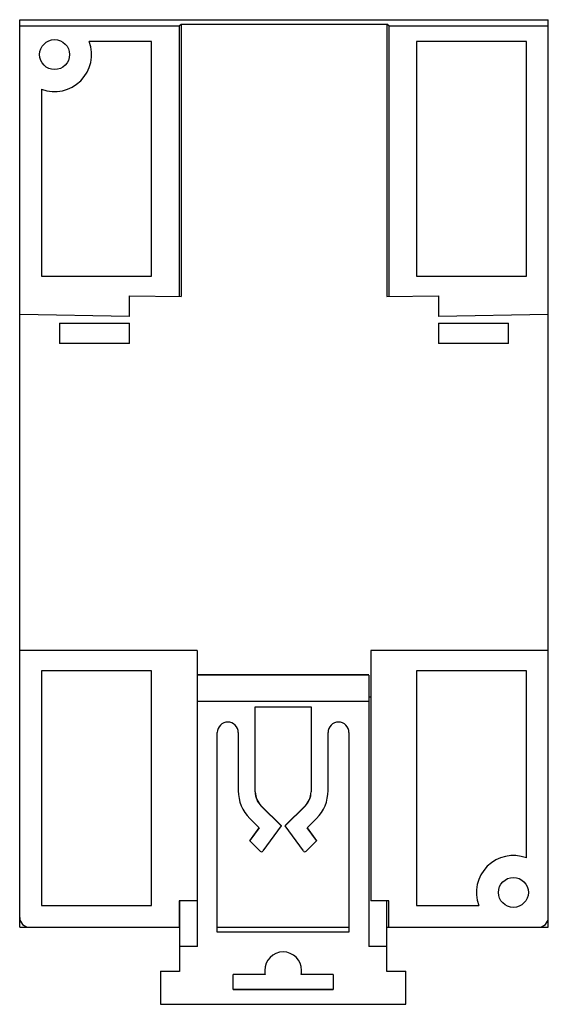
# Model space of a CAD drawing. Header units: millimetres. Extents: x 14.5 to 67.5, y 7.6 to 106.3.
import ezdxf

# ---------------------------------------------------------------- set-up
doc = ezdxf.new("R2010")
doc.units = ezdxf.units.MM
doc.header["$LTSCALE"] = 7.457282
doc.layers.get('0').update_dxf_attribs({"linetype": 'CONTINUOUS'})

msp = doc.modelspace()

# ---------------------------------------------------------------- linework, layer by layer
at = {"color": 7}
for p, q in [((14.505, 15.35), (14.505, 106.35)), ((14.505, 106.35), (67.505, 106.35)), ((14.505, 105.721), (30.505, 105.721)), ((30.505, 105.721), (30.688, 105.905)), ((30.505, 105.721), (30.505, 78.602)), ((30.688, 105.905), (30.688, 78.6)), ((30.688, 105.905), (51.322, 105.905)), ((51.322, 105.905), (51.322, 78.6)), ((51.505, 105.721), (51.322, 105.905)), ((51.505, 105.721), (51.505, 78.602)), ((51.505, 105.721), (67.505, 105.721)), ((67.505, 15.35), (67.505, 106.35)), ((27.705, 104.15), (21.469, 104.15)), ((27.705, 80.65), (27.705, 104.15)), ((54.305, 104.15), (54.305, 80.65)), ((65.305, 104.15), (54.305, 104.15)), ((65.305, 80.65), (65.305, 104.15)), ((16.705, 99.386), (16.705, 80.65)), ((16.705, 80.65), (27.705, 80.65)), ((54.305, 80.65), (65.305, 80.65)), ((25.505, 76.6), (25.505, 78.664)), ((25.505, 78.664), (30.688, 78.6)), ((51.322, 78.6), (56.505, 78.664)), ((56.505, 78.664), (56.505, 76.6)), ((25.505, 76.6), (14.505, 76.8)), ((67.505, 76.8), (56.505, 76.6)), ((18.505, 75.925), (18.505, 73.875)), ((18.505, 75.925), (25.505, 75.925)), ((25.505, 73.875), (25.505, 75.925)), ((56.505, 75.925), (56.505, 73.875)), ((56.505, 75.925), (63.505, 75.925)), ((63.505, 73.875), (63.505, 75.925)), ((25.505, 73.875), (18.505, 73.875)), ((63.505, 73.875), (56.505, 73.875)), ((32.305, 43.1), (14.505, 43.1)), ((32.305, 43.1), (32.305, 18)), ((67.505, 43.1), (49.705, 43.1)), ((49.705, 43.1), (49.705, 18)), ((16.705, 41.05), (16.705, 17.55)), ((27.705, 41.05), (16.705, 41.05)), ((27.705, 17.55), (27.705, 41.05)), ((49.52, 40.649), (32.32, 40.649)), ((49.52, 40.646), (32.32, 40.646)), ((32.32, 13.431), (32.32, 40.646)), ((49.52, 40.646), (49.52, 13.431)), ((65.305, 41.05), (54.305, 41.05)), ((54.305, 41.05), (54.305, 17.55)), ((65.305, 22.314), (65.305, 41.05)), ((32.305, 38.46), (32.32, 38.46)), ((49.52, 37.98), (32.32, 37.98)), ((49.52, 38.46), (49.705, 38.46)), ((49.52, 38.449), (49.705, 38.449)), ((38.12, 37.47), (43.72, 37.47)), ((38.12, 28.929), (38.12, 37.47)), ((43.72, 37.47), (43.72, 28.933)), ((34.32, 14.881), (34.32, 34.88)), ((36.42, 34.88), (36.42, 29.049)), ((45.42, 29.06), (45.42, 34.88)), ((47.52, 34.88), (47.52, 14.881)), ((40.728, 25.572), (38.722, 27.532)), ((38.722, 27.532), (38.723, 27.503)), ((38.723, 27.503), (40.729, 25.542)), ((43.118, 27.532), (41.112, 25.572)), ((41.112, 25.542), (43.118, 27.503)), ((43.118, 27.503), (43.118, 27.532)), ((38.514, 25.331), (37.564, 26.259)), ((44.276, 26.259), (43.326, 25.331)), ((38.5, 25.341), (37.566, 24.048)), ((37.566, 24.018), (38.514, 25.331)), ((40.729, 25.542), (38.896, 23.004)), ((40.728, 25.572), (40.729, 25.542)), ((41.112, 25.572), (41.112, 25.542)), ((42.945, 23.004), (41.112, 25.542)), ((43.326, 25.331), (44.274, 24.018)), ((44.274, 24.048), (43.34, 25.341)), ((37.566, 24.048), (37.566, 24.018)), ((38.627, 22.981), (37.566, 24.018)), ((44.274, 24.018), (43.213, 22.981)), ((44.274, 24.048), (44.274, 24.018)), ((32.305, 18), (30.505, 18)), ((30.505, 18), (30.505, 15.35)), ((30.52, 18), (30.52, 10.931)), ((51.505, 18), (49.705, 18)), ((51.32, 10.931), (51.32, 18)), ((51.505, 15.35), (51.505, 18)), ((16.705, 17.55), (27.705, 17.55)), ((54.305, 17.55), (60.541, 17.55)), ((14.505, 15.35), (30.52, 15.35)), ((34.32, 15.35), (47.52, 15.35)), ((34.32, 14.911), (47.52, 14.911)), ((47.52, 14.881), (34.32, 14.881)), ((51.32, 15.35), (67.505, 15.35)), ((30.52, 13.45), (32.32, 13.45)), ((32.32, 13.431), (30.52, 13.431)), ((49.52, 13.45), (51.32, 13.45)), ((51.32, 13.431), (49.52, 13.431)), ((28.62, 10.961), (30.52, 10.961)), ((28.62, 10.961), (28.62, 7.631)), ((30.52, 10.931), (28.62, 10.931)), ((39.07, 11.031), (39.07, 11.027)), ((42.77, 11.031), (42.77, 11.036)), ((51.32, 10.961), (53.22, 10.961)), ((53.22, 10.931), (51.32, 10.931)), ((53.22, 7.631), (53.22, 10.961)), ((39.114, 10.631), (35.922, 10.631)), ((35.922, 9.131), (35.922, 10.631)), ((45.918, 10.631), (42.726, 10.631)), ((45.918, 10.631), (45.918, 9.131)), ((35.922, 9.161), (45.918, 9.161)), ((35.922, 9.131), (45.918, 9.131)), ((28.62, 7.631), (53.22, 7.631))]:
    msp.add_line(p, q, dxfattribs=at)
for centre in [(18.005, 102.85), (64.005, 18.85)]:
    msp.add_circle(centre, 1.5, dxfattribs=at)
for centre, radius, start, end in [((18.005, 102.85), 3.7, 249.43001, 20.56999), ((35.37, 34.88), 1.05, 0.00262, 179.99738), ((46.47, 34.88), 1.05, 0.00262, 179.99738), ((40.42, 29.06), 4, 180.14647, 224.44327), ((40.121, 28.963), 2.001, 180.83472, 225.6565), ((40.121, 28.934), 2.001, 180.14591, 225.65648), ((41.719, 28.963), 2.001, 314.34349, 359.17062), ((41.719, 28.934), 2.001, 314.3435, 359.98879), ((41.42, 29.06), 4, 315.55671, 359.99884), ((38.752, 23.108), 0.178, 225.66254, 324.15496), ((43.089, 23.108), 0.178, 215.84506, 314.33749), ((64.005, 18.85), 3.7, 69.43001, 200.56999), ((15.505, 16.35), 1, 180, 270), ((66.505, 16.35), 1, 270, 360), ((40.92, 11.031), 1.85, 0.14798, 179.99734), ((40.92, 11.031), 1.85, 180.14551, 192.48716), ((40.92, 11.061), 1.85, 347.51269, 359.22706), ((40.92, 11.031), 1.85, 347.51285, 359.99977)]:
    msp.add_arc(centre, radius, start, end, dxfattribs=at)

doc.saveas('drawing.dxf')
